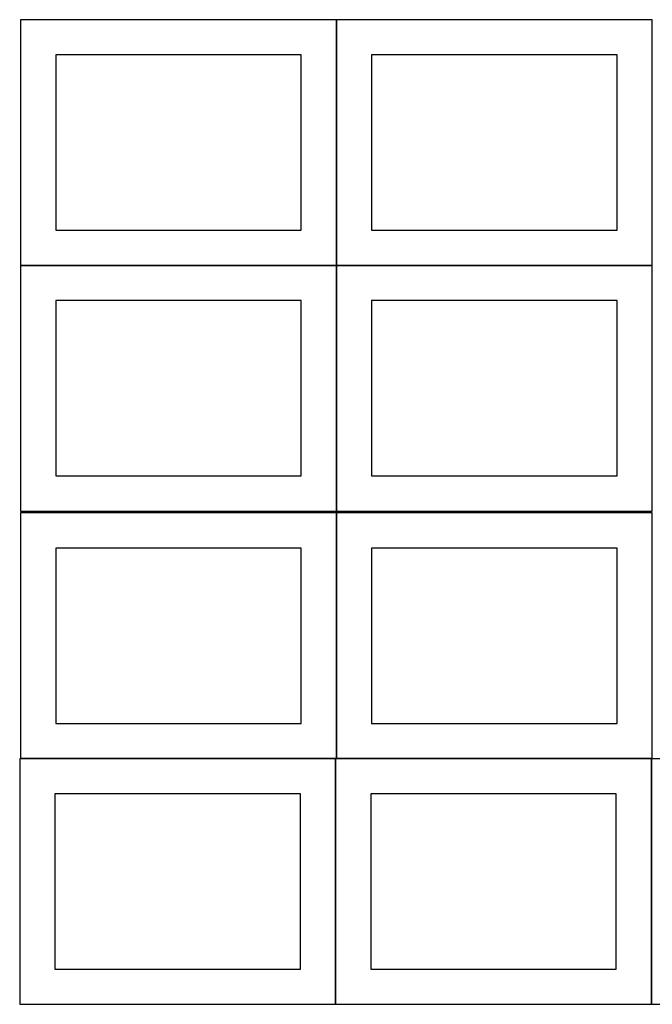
# Model space of a CAD drawing. Header units: millimetres. Extents: x 7 to 1493, y 7 to 2993.
# Tile 1 of 14: x 8 to 909, y 7 to 1410. Entities that reach past the tile are written whole.
import ezdxf

# ---------------------------------------------------------------- set-up
doc = ezdxf.new("R2010")
doc.units = ezdxf.units.MM
doc.layers.add('COMMON', color=5, linetype='CONTINUOUS', true_color=0x0000ff)
doc.layers.add('CUT', color=7, linetype='CONTINUOUS', true_color=0x000000)

msp = doc.modelspace()

# ---------------------------------------------------------------- linework, layer by layer
at = {"layer": 'COMMON'}
for p, q in [((459.274233, 1059.774326), (459.274233, 1409.774326)), ((9.174232, 1059.674325), (459.174232, 1059.674325)), ((459.274233, 709.574325), (459.274233, 1059.574325)), ((459.374233, 1059.674325), (909.374233, 1059.674325)), ((459.274233, 356.724781), (459.274233, 706.724781)), ((457.849575, 356.624781), (9.174232, 356.624781)), ((457.949576, 6.52478), (457.949576, 356.52478)), ((908.049576, 356.624781), (459.374233, 356.624781)), ((908.149577, 6.52478), (908.149577, 356.52478))]:
    msp.add_line(p, q, dxfattribs=at)
at = {"layer": 'CUT'}
for p, q in [((459.174232, 1409.774326), (9.174232, 1409.774326)), ((9.174232, 1409.774326), (9.174232, 1059.774326)), ((459.174232, 1059.774326), (459.174232, 1409.774326)), ((909.374233, 1409.774326), (459.374233, 1409.774326)), ((459.374233, 1409.774326), (459.374233, 1059.774326)), ((909.374233, 1059.774326), (909.374233, 1409.774326)), ((409.174232, 1359.774326), (59.174232, 1359.774326)), ((59.174232, 1359.774326), (59.174232, 1109.774326)), ((409.174232, 1109.774326), (409.174232, 1359.774326)), ((859.374233, 1359.774326), (509.374233, 1359.774326)), ((509.374233, 1359.774326), (509.374233, 1109.774326)), ((859.374233, 1109.774326), (859.374233, 1359.774326)), ((59.174232, 1109.774326), (409.174232, 1109.774326)), ((509.374233, 1109.774326), (859.374233, 1109.774326)), ((9.174232, 1059.774326), (459.174232, 1059.774326)), ((459.174232, 1059.574325), (9.174232, 1059.574325)), ((9.174232, 1059.574325), (9.174232, 709.574325)), ((459.174232, 709.574325), (459.174232, 1059.574325)), ((459.374233, 1059.774326), (909.374233, 1059.774326)), ((909.374233, 1059.574325), (459.374233, 1059.574325)), ((459.374233, 1059.574325), (459.374233, 709.574325)), ((909.374233, 709.574325), (909.374233, 1059.574325)), ((409.174232, 1009.574325), (59.174232, 1009.574325)), ((59.174232, 1009.574325), (59.174232, 759.574325)), ((409.174232, 759.574325), (409.174232, 1009.574325)), ((859.374233, 1009.574325), (509.374233, 1009.574325)), ((509.374233, 1009.574325), (509.374233, 759.574325)), ((859.374233, 759.574325), (859.374233, 1009.574325)), ((59.174232, 759.574325), (409.174232, 759.574325)), ((509.374233, 759.574325), (859.374233, 759.574325)), ((9.174232, 709.574325), (459.174232, 709.574325)), ((459.174232, 706.724781), (9.174232, 706.724781)), ((9.174232, 706.724781), (9.174232, 356.724781)), ((459.174232, 356.724781), (459.174232, 706.724781)), ((459.374233, 709.574325), (909.374233, 709.574325)), ((909.374233, 706.724781), (459.374233, 706.724781)), ((459.374233, 706.724781), (459.374233, 356.724781)), ((909.374233, 356.724781), (909.374233, 706.724781)), ((409.174232, 656.724781), (59.174232, 656.724781)), ((59.174232, 656.724781), (59.174232, 406.724781)), ((409.174232, 406.724781), (409.174232, 656.724781)), ((859.374233, 656.724781), (509.374233, 656.724781)), ((509.374233, 656.724781), (509.374233, 406.724781)), ((859.374233, 406.724781), (859.374233, 656.724781)), ((59.174232, 406.724781), (409.174232, 406.724781)), ((509.374233, 406.724781), (859.374233, 406.724781)), ((457.849575, 356.52478), (7.849575, 356.52478)), ((7.849575, 356.52478), (7.849575, 6.52478)), ((9.174232, 356.724781), (459.174232, 356.724781)), ((457.849575, 6.52478), (457.849575, 356.52478)), ((908.049576, 356.52478), (458.049576, 356.52478)), ((458.049576, 356.52478), (458.049576, 6.52478)), ((459.374233, 356.724781), (909.374233, 356.724781)), ((908.049576, 6.52478), (908.049576, 356.52478)), ((1358.249577, 356.52478), (908.249577, 356.52478)), ((908.249577, 356.52478), (908.249577, 6.52478)), ((407.849575, 306.52478), (57.849575, 306.52478)), ((57.849575, 306.52478), (57.849575, 56.52478)), ((407.849575, 56.52478), (407.849575, 306.52478)), ((858.049576, 306.52478), (508.049576, 306.52478)), ((508.049576, 306.52478), (508.049576, 56.52478)), ((858.049576, 56.52478), (858.049576, 306.52478)), ((57.849575, 56.52478), (407.849575, 56.52478)), ((508.049576, 56.52478), (858.049576, 56.52478)), ((7.849575, 6.52478), (457.849575, 6.52478)), ((458.049576, 6.52478), (908.049576, 6.52478)), ((908.249577, 6.52478), (1358.249577, 6.52478))]:
    msp.add_line(p, q, dxfattribs=at)

doc.saveas('drawing.dxf')
